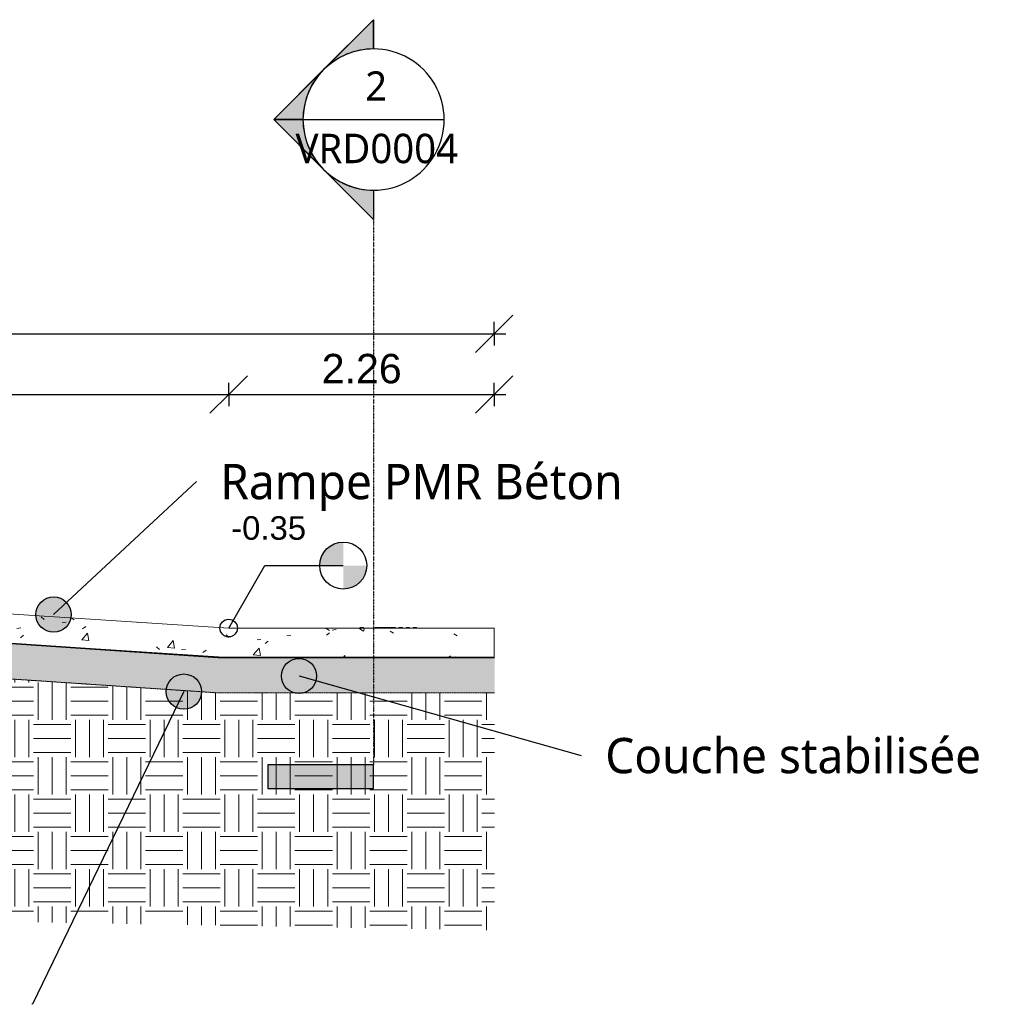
# Model space of a CAD drawing. Header units: centimetres. Extents: x -1261 to 4500, y -385 to 591.
# Tile 1 of 16: x -370 to 461, y -355 to 482. Entities that reach past the tile are written whole.
import ezdxf

# ---------------------------------------------------------------- set-up
doc = ezdxf.new("R2010")
doc.units = ezdxf.units.CM
for name, pattern in [('Projeté', [0.396875, 0.238125, -0.15875]), ('Tiret point', [0.625, 0.25, -0.1875, 0, -0.1875]), ('Tiret_2_', [0.25, 0.125, -0.125])]:
    doc.linetypes.add(name, pattern=pattern)
for name, color, linetype, lineweight in [('0-1', 7, 'Continuous', 5), ('ANNOTATIONS-2', 7, 'Continuous', 9), ('ANNOTATIONS-4', 7, 'Continuous', 35), ('ANNOTATIONS-5', 7, 'Projeté', 9), ('COTGEN-100', 7, 'Continuous', 30), ('MUR_C', 7, 'Continuous', 13), ('REPCOUP', 7, 'Continuous', 30), ('SERRU-traverse', 7, 'Continuous', 9), ('SOL', 7, 'Continuous', 13)]:
    doc.layers.add(name, color=color, linetype=linetype, lineweight=lineweight)
for name, color, linetype, lineweight, true_color in [('A-FLOR-PATT-1', 9, 'Continuous', 13, 0x808080), ('A-FLOR-PATT-2', 9, 'Continuous', 9, 0x808080), ('ANNOTATIONS', 4, 'Tiret_2_', 70, 0x00ffff), ('ANNOTATIONS-1', 9, 'Continuous', 9, 0x808080), ('COTGEN-1', 9, 'Continuous', 30, 0x808080), ('HACHURE_C-1', 9, 'Continuous', 13, 0x808080), ('HACHURE_C-2', 9, 'Continuous', 5, 0x808080), ('MENUISERIES-1', 9, 'Continuous', 13, 0x808080), ('MENUISERIES-2', 9, 'Continuous', 9, 0x808080), ('MENUISERIES_C-1', 9, 'Continuous', 9, 0x808080), ('MENUISERIES_C-2', 9, 'Continuous', 13, 0x808080), ('MUR_C-1', 9, 'Continuous', 13, 0x808080), ('PLAF-1', 9, 'Continuous', 13, 0x808080), ('PLAF_C-1', 9, 'Continuous', 13, 0x808080), ('REPCOUP-1', 7, 'Tiret point', 30, 0x0080ff), ('REPCOUP-2', 7, 'Continuous', 30, 0x000080), ('SERRU-1', 9, 'Continuous', 13, 0x808080), ('SERRU-2', 9, 'Continuous', 9, 0x808080), ('SOL-1', 9, 'Continuous', 13, 0x808080), ('SOL_C-1', 9, 'Continuous', 13, 0x808080), ('TITRARCHI-1', 1, 'Continuous', 30, 0xff0000), ('Z-1', 9, 'Continuous', 13, 0x808080), ('Z-2', 9, 'Continuous', 9, 0x808080)]:
    doc.layers.add(name, color=color, linetype=linetype, lineweight=lineweight, true_color=true_color)
doc.styles.add('Arial', font='arial.ttf', dxfattribs={"height": 20})
doc.styles.add('Arial_2', font='arial.ttf', dxfattribs={"height": 25})
doc.styles.add('Trebuchet MS', font='trebuc.ttf', dxfattribs={"height": 30})
doc.styles.add('Trebuchet MS_1', font='trebuc.ttf', dxfattribs={"height": 24.99999999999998})
doc.dimstyles.new('DRMN_COTE', dxfattribs={"dimscale": 30.48, "dimtxt": 25.50648499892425, "dimasz": 1.041666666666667, "dimexe": 0.3280839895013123, "dimexo": 0.0625, "dimgap": 0.06561679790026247, "dimtad": 1, "dimlfac": 0.01, "dimrnd": 0.01, "dimzin": 0, "dimdsep": 46, "dimtxsty": 'Arial_2', "dimblk1": 'OBLIQUE', "dimblk2": 'OBLIQUE', "dimsah": 1, "dimcen": 0.09, "dimdle": 0.3280839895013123, "dimazin": 0, "dimtfac": 1, "dimtdec": 4, "dimtix": 1, "dimtmove": 0, "dimatfit": 3, "dimfxl": 0.3280839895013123, "dimfxlon": 1, "dimtvp": 1, "dimtolj": 1, "dimtzin": 0, "dimarcsym": 2})

# ---------------------------------------------------------------- blocks, each defined once
blk = doc.blocks.new('Panneau système - Vitré-367573-2021_015_1011_ARC_1_100_Coupe 1_ rampe PMR')
at = {"layer": 'MENUISERIES-2'}
blk.add_hatch(color=256, dxfattribs=at).paths.add_polyline_path([(-1155.586105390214, 6.999999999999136), (-1155.586105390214, 213.0000000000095), (-1160.266390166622, 213.0000000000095), (-1160.266390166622, 6.999999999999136)])
at = {"layer": 'MENUISERIES_C-1'}
for p, q in [((-1155.586105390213, 213.0000000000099), (-1160.266390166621, 213.0000000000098)), ((-1160.266390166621, 213.0000000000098), (-1160.266390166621, 7.000000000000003)), ((-1155.586105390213, 7.000000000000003), (-1155.586105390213, 213.0000000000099)), ((-1160.266390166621, 7.000000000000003), (-1155.586105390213, 7.000000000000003))]:
    blk.add_line(p, q, dxfattribs=at)
blk = doc.blocks.new('Meneau rectangulaire - AWS60_60x70-367276-2021_015_1011_ARC_1_100_Coupe 1_ rampe PMR')
at = {"layer": 'MENUISERIES-2'}
blk.add_hatch(color=256, dxfattribs=at).paths.add_polyline_path([(-1154.416034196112, 2.7494673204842e-15), (-1154.416034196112, 6.999999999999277), (-1161.436461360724, 6.999999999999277), (-1161.436461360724, 2.7494673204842e-15)])
blk.add_line((-1161.497212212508, 7.000000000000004), (-1161.436461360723, 7.000000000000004), dxfattribs=at)
at = {"layer": 'MENUISERIES_C-2'}
for p, q in [((-1154.416034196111, 7.000000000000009), (-1161.436461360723, 7.00000000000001)), ((-1161.436461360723, 7.00000000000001), (-1161.436461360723, 2.7494673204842e-15)), ((-1161.436461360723, 2.7494673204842e-15), (-1154.416034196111, 2.7494673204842e-15)), ((-1154.416034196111, 2.7494673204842e-15), (-1154.416034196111, 7.000000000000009))]:
    blk.add_line(p, q, dxfattribs=at)
blk = doc.blocks.new('Meneau rectangulaire - AWS60_60x100-367290-2021_015_1011_ARC_1_100_Coupe 1_ rampe PMR')
at = {"layer": 'MENUISERIES-2'}
blk.add_hatch(color=256, dxfattribs=at).paths.add_polyline_path([(-1154.416034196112, 213.0000000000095), (-1154.416034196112, 223.0000000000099), (-1161.436461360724, 223.0000000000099), (-1161.436461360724, 213.0000000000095)])
for p, q in [((-1161.436461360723, 223.0000000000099), (-1161.497212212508, 223.0000000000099)), ((-1161.436461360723, 213.0000000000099), (-1161.497212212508, 213.0000000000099))]:
    blk.add_line(p, q, dxfattribs=at)
at = {"layer": 'MENUISERIES_C-2'}
for p, q in [((-1154.416034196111, 223.0000000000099), (-1161.436461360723, 223.0000000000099)), ((-1161.436461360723, 223.0000000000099), (-1161.436461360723, 213.0000000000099)), ((-1154.416034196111, 213.0000000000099), (-1154.416034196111, 223.0000000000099)), ((-1161.436461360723, 213.0000000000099), (-1154.416034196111, 213.0000000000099))]:
    blk.add_line(p, q, dxfattribs=at)
blk = doc.blocks.new('12_CORNIERE HABILLAGE - 12_CORNIERE HABILLAGE-370872-2021_015_1011_ARC_1_100_Coupe 1_ rampe PMR')
at = {"layer": 'Z-2'}
h = blk.add_hatch(color=256, dxfattribs=at)
h.paths.add_polyline_path([(-1130.977995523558, 223.1999999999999), (-1130.744477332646, 223.1999999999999), (-1130.744477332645, 227.7400000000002), (-1130.977995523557, 227.7400000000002)])
h.paths.add_polyline_path([(-1161.436461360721, 223), (-1130.744477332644, 223), (-1130.977995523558, 223.1999999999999), (-1161.436461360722, 223.1999999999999)])
for p, q in [((-1130.744477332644, 227.7399999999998), (-1130.977995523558, 227.7399999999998)), ((-1130.977995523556, 227.7399999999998), (-1130.977995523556, 223.1999999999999)), ((-1130.744477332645, 223.1999999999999), (-1130.744477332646, 227.7399999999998)), ((-1161.497212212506, 223.1999999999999), (-1161.436461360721, 223.1999999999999)), ((-1161.43646136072, 222.9999999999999), (-1161.497212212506, 222.9999999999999)), ((-1130.977995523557, 223.1999999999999), (-1161.436461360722, 223.1999999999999)), ((-1161.436461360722, 223.1999999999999), (-1161.436461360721, 222.9999999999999)), ((-1161.436461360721, 222.9999999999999), (-1130.744477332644, 222.9999999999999)), ((-1130.744477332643, 222.9999999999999), (-1130.744477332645, 223.1999999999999))]:
    blk.add_line(p, q, dxfattribs=at)
blk = doc.blocks.new('Garde-corps - Garde-corps-494344-2021_015_1011_ARC_1_100_Coupe 1_ rampe PMR')
at = {"layer": 'SERRU-traverse'}
for p, q in [((-808.789000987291, 0.5000000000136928), (-814.5670493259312, 0.5000000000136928)), ((-814.5670493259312, 0.5000000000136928), (-814.5670493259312, 1.375241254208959e-11)), ((-814.5670493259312, 1.375241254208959e-11), (-808.789000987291, 1.375241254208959e-11)), ((-808.789000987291, 1.375241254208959e-11), (-808.789000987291, 0.5000000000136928)), ((-808.789000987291, 0.5000000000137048), (-808.6243942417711, 0.5000000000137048)), ((-808.6243942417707, 1.374067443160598e-11), (-808.789000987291, 1.374067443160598e-11)), ((-797.2329043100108, 0.5000000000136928), (-803.0109526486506, 0.5000000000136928)), ((-803.0109526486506, 0.5000000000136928), (-803.0109526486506, 1.375241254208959e-11)), ((-803.0109526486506, 1.375241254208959e-11), (-797.2329043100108, 1.375241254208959e-11)), ((-797.2329043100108, 0.5000000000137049), (-797.0682975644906, 0.5000000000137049)), ((-797.2329043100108, 1.375241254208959e-11), (-797.2329043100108, 0.5000000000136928)), ((-797.0682975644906, 1.374078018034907e-11), (-797.2329043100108, 1.374078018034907e-11)), ((-726.3584326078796, 0.5000000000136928), (-746.5739055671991, 0.5000000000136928)), ((-746.5739055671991, 0.5000000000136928), (-746.5739055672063, 1.375241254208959e-11)), ((-746.5739055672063, 1.375241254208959e-11), (-726.3749791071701, 1.375241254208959e-11)), ((-726.3749791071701, 1.375241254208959e-11), (-462.2395038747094, -17.4999999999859)), ((-462.2064470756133, -17.00109387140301), (-726.3584326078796, 0.5000000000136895)), ((-462.2395038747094, -17.4999999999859), (-389.4298608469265, -22.23272902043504)), ((-389.4298608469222, -21.73167376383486), (-462.2064470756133, -17.00109387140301)), ((-389.4298608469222, -21.73167376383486), (-377.5254793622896, -22.50552987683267)), ((-389.4298608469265, -22.23272902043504), (-389.4298608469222, -21.73167376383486)), ((-77.71405842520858, -34.49999999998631), (-80.71416427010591, -34.49999999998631)), ((-80.71416427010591, -34.49999999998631), (-80.71416427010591, -34.99999999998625)), ((-80.71416427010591, -34.99999999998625), (-77.71405842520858, -34.99999999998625)), ((-77.71405842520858, -34.99999999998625), (-77.71405842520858, -34.49999999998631))]:
    blk.add_line(p, q, dxfattribs=at)
blk = doc.blocks.new('Garde-corps - Garde-corps-497897-2021_015_1011_ARC_1_100_Coupe 1_ rampe PMR')
at = {"layer": 'SERRU-2'}
blk.add_line((-51.36208992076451, -34.49999999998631), (-51.36208992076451, -34.99999999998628), dxfattribs=at)
at = {"layer": 'SERRU-traverse'}
for p, q in [((-51.36208992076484, -34.49999999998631), (-67.84773026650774, -34.49999999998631)), ((-67.84773026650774, -34.49999999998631), (-67.84773026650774, -34.99999999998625)), ((-67.84773026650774, -34.99999999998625), (-51.36208992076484, -34.99999999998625)), ((-50.68489613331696, -34.49999999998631), (-51.36208992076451, -34.49999999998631)), ((-51.36208992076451, -34.99999999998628), (-50.68489613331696, -34.99999999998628)), ((-50.68489613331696, -34.99999999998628), (-50.68489613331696, -34.49999999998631)), ((-44.6798361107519, -34.49999999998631), (-47.68236612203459, -34.49999999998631)), ((-47.68236612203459, -34.49999999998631), (-47.68236612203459, -34.99999999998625)), ((-47.68236612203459, -34.99999999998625), (-44.6798361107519, -34.99999999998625)), ((-44.6798361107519, -34.99999999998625), (-44.6798361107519, -34.49999999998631)), ((-38.67477608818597, -34.49999999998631), (-41.67730609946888, -34.49999999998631)), ((-41.67730609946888, -34.49999999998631), (-41.67730609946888, -34.99999999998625)), ((-41.67730609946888, -34.99999999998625), (-38.67477608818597, -34.99999999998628)), ((-38.67477608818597, -34.99999999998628), (-38.67477608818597, -34.49999999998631)), ((-32.66971606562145, -34.49999999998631), (-35.67224607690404, -34.49999999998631)), ((-35.67224607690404, -34.49999999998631), (-35.67224607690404, -34.99999999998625)), ((-35.67224607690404, -34.99999999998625), (-32.66971606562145, -34.99999999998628)), ((-32.66971606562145, -34.99999999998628), (-32.66971606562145, -34.49999999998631))]:
    blk.add_line(p, q, dxfattribs=at)
blk = doc.blocks.new('B02_ARC_rvt-1-2021_015_1011_ARC_1_100_Coupe 1_ rampe PMR')
at = {"layer": 'A-FLOR-PATT-1'}
blk.add_hatch(color=256, dxfattribs=at).paths.add_polyline_path([(-1161.436461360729, 0), (-1161.436461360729, 0.7999999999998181), (-1259.263816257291, 0.7999999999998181), (-1259.263816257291, 0)])
at = {"layer": 'A-FLOR-PATT-2'}
h = blk.add_hatch(dxfattribs=at)
h.set_pattern_fill('FP_2', color=256, style=0, pattern_type=2)
h.set_pattern_definition([(45, (-580.5840000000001, -172.5), (-6.010407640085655, 6.010407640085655), []), (135, (-580.5840000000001, -172.5), (-6.010407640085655, -6.010407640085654), [])])
h.paths.add_polyline_path([(-1133.864499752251, 337.2052656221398), (-1133.864499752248, 347.2052656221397), (-1259.263816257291, 347.2052656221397), (-1259.263816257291, 337.2052656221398)])
h = blk.add_hatch(dxfattribs=at)
h.set_pattern_fill('FP_1', color=256, style=0, pattern_type=2)
h.set_pattern_definition([(45, (-574.234, -172.5), (-8.980256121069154, 8.980256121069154), [6.35, -6.35])])
h.paths.add_polyline_path([(-1154.416034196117, -1.999999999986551), (-1154.416034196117, 1.299440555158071e-11), (-1259.263816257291, 1.299440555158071e-11), (-1259.263816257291, -1.999999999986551)])
h = blk.add_hatch(dxfattribs=at)
h.set_pattern_fill('FP_3', color=256, style=0, pattern_type=2)
h.set_pattern_definition([(49.99999999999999, (-580.5840000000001, -172.5), (72.87376369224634, -6.37606919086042), [7.62, -83.82]), (355, (-580.5840000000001, -172.5), (-14.09698843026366, 76.42244396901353), [6.096, -67.056]), (100.451, (-574.511, -173.031), (58.77696438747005, 70.04687181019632), [6.476, -71.236]), (46.184, (-580.5840000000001, -152.18), (108.4314191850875, -16.81745398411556), [11.43, -125.73]), (96.636, (-571.548, -153.581), (94.96100284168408, 98.97088531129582), [9.714, -106.854]), (351.184, (-580.5840000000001, -152.18), (94.96226825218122, 98.970183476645), [9.144, -100.584]), (21, (-570.424, -157.26), (60.64565017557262, -40.90653746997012), [7.62, -83.82]), (326, (-570.424, -157.26), (24.72083214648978, 73.67493117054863), [6.096, -67.056]), (71.45100000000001, (-565.37, -160.669), (85.36688870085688, 32.76873672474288), [6.476, -71.236]), (37.50000000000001, (-580.5840000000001, -172.5), (1.2355247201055, 33.82243249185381), [3.353, -62.89, 3.353, -64.719, -67.31]), (37.50000000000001, (-580.5840000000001, -172.5), (1.2355247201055, 33.82243249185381), [-134.315, 3.353, -63.957]), (7.499999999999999, (-580.5840000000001, -172.5), (26.72814571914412, 40.0725493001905), [3.353, -35.458, 3.353, -61.36600000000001, -25.654]), (7.499999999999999, (-580.5840000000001, -172.5), (26.72814571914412, 40.0725493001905), [-103.53, 3.353, -22.301]), (327.5, (-603.24, -172.5), (54.23631751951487, -2.292117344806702), [3.353, -22.047, 3.353, -75.895, -105.156]), (327.5, (-603.24, -172.5), (54.23631751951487, -2.292117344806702), [-104.648, 3.353, -101.803]), (317.5, (-613.4, -172.5), (59.25157926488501, 10.17013936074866), [3.353, -29.667, 3.353, -49.276, -74.676]), (317.5, (-613.4, -172.5), (59.25157926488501, 10.17013936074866), [-85.649, 3.353, -71.32300000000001])])
h.paths.add_polyline_path([(33.20143319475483, -59.99999999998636), (33.20143319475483, -34.99999999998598), (-192.3957972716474, -34.99999999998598), (-540.8579089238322, -12.28423913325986), (-726.3204203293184, 1.299440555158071e-11), (-1051.724734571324, 1.299440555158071e-11), (-1051.724734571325, -24.99999999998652), (-726.3204203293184, -24.99999999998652), (-475.4203618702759, -41.61854082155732), (-192.3957972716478, -59.99999999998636)])
at = {"layer": 'HACHURE_C-1'}
blk.add_hatch(color=256, dxfattribs=at).paths.add_polyline_path([(-1135.69489509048, 223.0000000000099), (-1135.69489509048, 314.205265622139), (-1151.490856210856, 314.205265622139), (-1151.490856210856, 223.0000000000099)])
at = {"layer": 'HACHURE_C-2'}
blk.add_hatch(color=256, dxfattribs=at).paths.add_polyline_path([(-1151.490856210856, 223.0000000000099), (-1151.490856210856, 314.205265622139), (-1154.416034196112, 314.205265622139), (-1154.416034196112, 223.0000000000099)])
at = {"layer": 'PLAF-1'}
for points in [[(-1150.149816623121, 253.0000000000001), (-1150.149816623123, 279.0000000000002), (-1259.263816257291, 279.0000000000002), (-1259.263816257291, 253.0000000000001)], [(-1150.149816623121, 251.0000000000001), (-1150.149816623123, 253.0000000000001), (-1259.263816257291, 253.0000000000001), (-1259.263816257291, 251.0000000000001)]]:
    blk.add_hatch(color=256, dxfattribs=at).paths.add_polyline_path(points)
at = {"layer": 'ANNOTATIONS'}
blk.add_line((-1131.540919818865, 1.000000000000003), (-1131.480846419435, 1.000000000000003), dxfattribs=at)
at = {"layer": 'MUR_C'}
blk.add_line((-1151.490856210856, 223.0000000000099), (-1151.490856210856, 314.2052656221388), dxfattribs=at)
at = {"layer": 'MUR_C-1'}
for p, q in [((-1135.69489509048, 314.2052656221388), (-1154.416034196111, 314.2052656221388)), ((-1154.416034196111, 314.2052656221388), (-1154.416034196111, 223.0000000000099)), ((-1135.694895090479, 223.0000000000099), (-1135.69489509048, 314.2052656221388)), ((-1154.416034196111, 223.0000000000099), (-1135.694895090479, 223.0000000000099))]:
    blk.add_line(p, q, dxfattribs=at)
at = {"layer": 'PLAF_C-1'}
for p, q in [((-1154.416068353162, 278.9999999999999), (-1259.26381625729, 278.9999999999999)), ((-1150.149816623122, 278.9999999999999), (-1154.416056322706, 278.9999999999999)), ((-1150.14981662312, 253), (-1150.14981662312, 278.9999999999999)), ((-1150.149816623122, 252.9999999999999), (-1259.26381625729, 252.9999999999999)), ((-1259.26381625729, 253), (-1150.149816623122, 253)), ((-1259.26381625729, 250.9999999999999), (-1150.149816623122, 250.9999999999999)), ((-1150.14981662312, 250.9999999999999), (-1150.14981662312, 252.9999999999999))]:
    blk.add_line(p, q, dxfattribs=at)
at = {"layer": 'SOL'}
for p, q in [((-475.4203618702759, -41.61854082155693), (-475.0822110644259, -41.64121055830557)), ((-192.3957972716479, -59.99999999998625), (-192.4066988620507, -59.99999999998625))]:
    blk.add_line(p, q, dxfattribs=at)
at = {"layer": 'SOL-1'}
for p, q in [((-1051.724734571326, 1.374077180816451e-11), (-1051.784509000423, 1.374077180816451e-11)), ((-1051.784509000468, -24.99999999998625), (-1051.724734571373, -24.99999999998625))]:
    blk.add_line(p, q, dxfattribs=at)
at = {"layer": 'SOL_C-1'}
for p, q in [((-1133.864499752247, 347.2052656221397), (-1259.26381625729, 347.2052656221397)), ((-1133.86449975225, 337.2052656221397), (-1133.86449975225, 347.2052656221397)), ((-1259.26381625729, 337.2052656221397), (-1133.864499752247, 337.2052656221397)), ((-1161.436461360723, 0.9999999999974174), (-1259.26381625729, 0.9999999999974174)), ((-1161.436461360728, 0.8000000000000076), (-1259.26381625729, 0.8000000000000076)), ((-1259.26381625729, 0.7999999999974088), (-1161.436461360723, 0.7999999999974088)), ((-1154.416034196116, 1.375241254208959e-11), (-1259.26381625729, 1.375241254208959e-11)), ((-1259.26381625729, 0), (-1161.436461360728, 0)), ((-1161.436461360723, 0.7999999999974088), (-1161.436461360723, 0.9999999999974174)), ((-1161.436461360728, 0), (-1161.436461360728, 0.8000000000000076)), ((-1154.416034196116, -1.999999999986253), (-1154.416034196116, 1.375241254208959e-11)), ((-726.3204203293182, 1.375241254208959e-11), (-1051.724734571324, 1.375241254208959e-11)), ((-1051.724734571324, 1.375241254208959e-11), (-1051.724734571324, -24.99999999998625)), ((-475.4203618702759, -16.61854082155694), (-726.3204203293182, 1.375241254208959e-11)), ((-1259.26381625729, -1.999999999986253), (-1154.416034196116, -1.999999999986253)), ((-192.3957972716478, -34.99999999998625), (-475.4203618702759, -16.61854082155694)), ((-1051.724734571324, -24.99999999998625), (-726.3204203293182, -24.99999999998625)), ((-726.3204203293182, -24.99999999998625), (-475.4203618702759, -41.61854082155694)), ((-475.4203618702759, -41.61854082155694), (-192.3957972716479, -59.99999999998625)), ((33.20143319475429, -34.99999999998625), (-192.3957972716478, -34.99999999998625)), ((33.20143319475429, -59.99999999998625), (33.20143319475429, -34.99999999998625)), ((-192.3957972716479, -59.99999999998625), (33.20143319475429, -59.99999999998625))]:
    blk.add_line(p, q, dxfattribs=at)
at = {"layer": 'MENUISERIES-1'}
for name in ['Meneau rectangulaire - AWS60_60x100-367290-2021_015_1011_ARC_1_100_Coupe 1_ rampe PMR', 'Panneau système - Vitré-367573-2021_015_1011_ARC_1_100_Coupe 1_ rampe PMR', 'Meneau rectangulaire - AWS60_60x70-367276-2021_015_1011_ARC_1_100_Coupe 1_ rampe PMR']:
    blk.add_blockref(name, (0, 0), dxfattribs=at)
at = {"layer": 'SERRU-1'}
for name in ['Garde-corps - Garde-corps-494344-2021_015_1011_ARC_1_100_Coupe 1_ rampe PMR', 'Garde-corps - Garde-corps-497897-2021_015_1011_ARC_1_100_Coupe 1_ rampe PMR']:
    blk.add_blockref(name, (0, 0), dxfattribs=at)
at = {"layer": 'Z-1'}
blk.add_blockref('12_CORNIERE HABILLAGE - 12_CORNIERE HABILLAGE-370872-2021_015_1011_ARC_1_100_Coupe 1_ rampe PMR', (0, 0), dxfattribs=at)
blk = doc.blocks.new('Cotes d_élévation - CERCLE_T3_CRIS 128-330628-2021_015_1011_ARC_1_100_Coupe 1_ rampe PMR')
at = {"layer": 'COTGEN-1'}
h = blk.add_hatch(color=256, dxfattribs=at)
edge = h.paths.add_edge_path()
edge.add_line((-925.7283749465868, 39.03740321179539), (-925.7283749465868, 59.03740321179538))
edge.add_arc((-925.7283749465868, 39.03740321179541), 19.99999999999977, 89.99999999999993, 180.0000000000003)
edge.add_line((-945.7283749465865, 39.03740321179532), (-925.7283749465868, 39.03740321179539))
h = blk.add_hatch(color=256, dxfattribs=at)
edge = h.paths.add_edge_path()
edge.add_line((-905.7283749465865, 39.03740321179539), (-925.7283749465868, 39.03740321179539))
edge.add_line((-925.7283749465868, 39.03740321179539), (-925.7283749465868, 19.03740321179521))
edge.add_arc((-925.7283749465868, 39.0374032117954), 19.99999999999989, 269.9999999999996, 360)
blk.add_circle((-925.7283749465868, 39.03740321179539), 19.99999999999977, dxfattribs=at)
blk = doc.blocks.new('DIMBLOCK2-2021_015_1011_ARC_1_100_Coupe 1_ rampe PMR')
at = {"layer": 'COTGEN-100', "color": 8, "true_color": 0x808080}
for p, q in [((-726.351204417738, 163.5080293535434), (-710.4762044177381, 179.3830293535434)), ((-192.3957972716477, 163.5080293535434), (-176.5207972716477, 179.3830293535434)), ((-726.351204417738, 163.5080293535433), (-726.351204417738, 173.5080293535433)), ((-192.3957972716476, 163.5080293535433), (-192.3957972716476, 173.5080293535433)), ((-726.351204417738, 163.5080293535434), (-742.2262044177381, 147.6330293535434)), ((-736.3512044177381, 163.5080293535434), (-182.3957972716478, 163.5080293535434)), ((-726.351204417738, 163.5080293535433), (-726.351204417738, 153.5080293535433)), ((-192.3957972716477, 163.5080293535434), (-208.2707972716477, 147.6330293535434)), ((-192.3957972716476, 163.5080293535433), (-192.3957972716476, 153.5080293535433))]:
    blk.add_line(p, q, dxfattribs=at)
at = {"layer": 'COTGEN-100', "color": 0, "insert": (-493.1205425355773, 197.9637711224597), "char_height": 25, "width": 80.99290005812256, "attachment_point": 1, "line_spacing_factor": 0.9417779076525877, "style": 'Arial_2'}
blk.add_mtext('5.34', dxfattribs=at)
blk = doc.blocks.new('_Oblique')
at = {"color": 0, "linetype": 'ByBlock', "lineweight": -2}
blk.add_line((-0.5, -0.5), (0.5, 0.5), dxfattribs=at)
blk = doc.blocks.new('DIMBLOCK3-2021_015_1011_ARC_1_100_Coupe 1_ rampe PMR')
at = {"layer": 'COTGEN-100', "color": 8, "true_color": 0x808080}
for p, q in [((-192.3957972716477, 163.5080293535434), (-176.5207972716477, 179.3830293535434)), ((33.20143319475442, 163.5080293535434), (49.07643319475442, 179.3830293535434)), ((-192.3957972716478, 163.5080293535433), (-192.3957972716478, 173.5080293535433)), ((33.20143319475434, 163.5080293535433), (33.20143319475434, 173.5080293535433)), ((-192.3957972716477, 163.5080293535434), (-208.2707972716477, 147.6330293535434)), ((-202.3957972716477, 163.5080293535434), (43.20143319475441, 163.5080293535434)), ((-192.3957972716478, 163.5080293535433), (-192.3957972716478, 153.5080293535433)), ((33.20143319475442, 163.5080293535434), (17.3264331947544, 147.6330293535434)), ((33.20143319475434, 163.5080293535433), (33.20143319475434, 153.5080293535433))]:
    blk.add_line(p, q, dxfattribs=at)
at = {"layer": 'COTGEN-100', "color": 0, "insert": (-113.3442237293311, 197.9637711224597), "char_height": 25, "width": 80.99290005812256, "attachment_point": 1, "line_spacing_factor": 0.9417779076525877, "style": 'Arial_2'}
blk.add_mtext('2.26', dxfattribs=at)
blk = doc.blocks.new('DIMBLOCK4-2021_015_1011_ARC_1_100_Coupe 1_ rampe PMR')
at = {"layer": 'COTGEN-100', "color": 8, "true_color": 0x808080}
for p, q in [((-1051.724734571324, 215.0971054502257), (-1035.849734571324, 230.9721054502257)), ((33.20143319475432, 215.0971054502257), (49.07643319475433, 230.9721054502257)), ((-1051.724734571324, 215.0971054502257), (-1051.724734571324, 225.0971054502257)), ((33.20143319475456, 215.0971054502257), (33.20143319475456, 225.0971054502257)), ((-1051.724734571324, 215.0971054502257), (-1067.599734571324, 199.2221054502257)), ((-1061.724734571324, 215.0971054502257), (43.2014331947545, 215.0971054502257)), ((-1051.724734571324, 215.0971054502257), (-1051.724734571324, 205.0971054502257)), ((33.20143319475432, 215.0971054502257), (17.32643319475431, 199.2221054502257)), ((33.20143319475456, 215.0971054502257), (33.20143319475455, 205.0971054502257))]:
    blk.add_line(p, q, dxfattribs=at)
at = {"layer": 'COTGEN-100', "color": 0, "insert": (-552.6226751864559, 249.5528472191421), "char_height": 25, "width": 104.066458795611, "attachment_point": 1, "line_spacing_factor": 0.9417779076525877, "style": 'Arial_2'}
blk.add_mtext('10.85', dxfattribs=at)
blk = doc.blocks.new('Coupe - Marque de la ligne de coupe - Verticale pleine-3537-2021_015_1011_ARC_1_100_Coupe 1_ rampe PMR')
at = {"layer": 'REPCOUP'}
blk.add_hatch(color=256, dxfattribs=at).paths.add_polyline_path([(-159.2633056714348, -151.3234196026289), (-69.26330567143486, -151.3234196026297), (-69.26330567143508, -171.3234196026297), (-159.263305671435, -171.3234196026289)])
for p, q in [((-159.2633056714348, -151.3234196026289), (-159.263305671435, -171.3234196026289)), ((-69.26330567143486, -151.3234196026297), (-159.2633056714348, -151.3234196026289)), ((-69.26330567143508, -171.3234196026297), (-69.26330567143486, -151.3234196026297)), ((-159.263305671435, -171.3234196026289), (-69.26330567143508, -171.3234196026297))]:
    blk.add_line(p, q, dxfattribs=at)
blk = doc.blocks.new('Coupe - Extrémité de la ligne de coupe - Pleine-2974-2021_015_1011_ARC_1_100_Coupe 1_ rampe PMR')
at = {"layer": 'REPCOUP'}
h = blk.add_hatch(color=256, dxfattribs=at)
edge = h.paths.add_edge_path()
edge.add_line((-69.26330567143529, 481.9219882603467), (-111.6897125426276, 439.4955813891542))
edge.add_arc((-69.26330567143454, 397.0691745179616), 59.99999999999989, 90.00000000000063, 135.0000000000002, ccw=False)
edge.add_line((-69.26330567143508, 457.0691745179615), (-69.26330567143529, 481.9219882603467))
h = blk.add_hatch(color=256, dxfattribs=at)
edge = h.paths.add_edge_path()
edge.add_line((-154.1161194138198, 397.0691745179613), (-129.2633056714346, 397.0691745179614))
edge.add_arc((-69.26330567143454, 397.0691745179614), 59.99999999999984, 135.0000000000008, 180.0000000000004, ccw=False)
edge.add_line((-111.6897125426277, 439.495581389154), (-154.1161194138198, 397.0691745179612))
h = blk.add_hatch(color=256, dxfattribs=at)
edge = h.paths.add_edge_path()
edge.add_line((-154.1161194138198, 397.0691745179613), (-111.6897125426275, 354.6427676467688))
edge.add_arc((-69.26330567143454, 397.0691745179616), 60.00000000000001, 180.0000000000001, 224.9999999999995, ccw=False)
edge.add_line((-129.2633056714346, 397.0691745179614), (-154.1161194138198, 397.0691745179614))
h = blk.add_hatch(color=256, dxfattribs=at)
edge = h.paths.add_edge_path()
edge.add_line((-69.26330567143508, 312.2163607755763), (-69.26330567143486, 337.0691745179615))
edge.add_arc((-69.26330567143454, 397.0691745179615), 59.99999999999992, 225, 269.99999999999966, ccw=False)
edge.add_line((-111.6897125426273, 354.6427676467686), (-69.26330567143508, 312.2163607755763))
for p, q in [((-154.1161194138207, 397.069174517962), (-69.26330567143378, 481.9219882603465)), ((-111.6897125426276, 439.4955813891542), (-69.26330567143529, 481.9219882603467)), ((-69.2633056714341, 457.0691745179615), (-69.26330567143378, 481.9219882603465)), ((-69.26330567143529, 481.9219882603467), (-69.26330567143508, 457.0691745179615)), ((-154.1161194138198, 397.0691745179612), (-111.6897125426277, 439.495581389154)), ((-154.1161194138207, 397.069174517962), (-69.26330567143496, 312.2163607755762)), ((-129.2633056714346, 397.0691745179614), (-154.1161194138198, 397.0691745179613)), ((-154.1161194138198, 397.0691745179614), (-129.2633056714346, 397.0691745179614)), ((-111.6897125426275, 354.6427676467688), (-154.1161194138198, 397.0691745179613)), ((-69.26330567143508, 312.2163607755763), (-111.6897125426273, 354.6427676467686)), ((-69.26330567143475, 337.0691745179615), (-69.26330567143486, 312.2163607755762)), ((-69.26330567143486, 337.0691745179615), (-69.26330567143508, 312.2163607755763))]:
    blk.add_line(p, q, dxfattribs=at)
for centre, radius, start, end in [((-69.26330567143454, 397.0691745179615), 59.99999999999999, 89.9999999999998, 269.9999999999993), ((-69.26330567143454, 397.0691745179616), 59.99999999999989, 90.0000000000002, 134.9999999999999), ((-69.26330567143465, 397.0691745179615), 60.00000000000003, 269.9999999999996, 89.99999999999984), ((-69.26330567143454, 397.0691745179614), 59.99999999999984, 135.0000000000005, 180), ((-69.26330567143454, 397.0691745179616), 60.00000000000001, 179.9999999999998, 224.9999999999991), ((-69.26330567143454, 397.0691745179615), 59.99999999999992, 224.9999999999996, 269.9999999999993)]:
    blk.add_arc(centre, radius, start, end, dxfattribs=at)

msp = doc.modelspace()

# ---------------------------------------------------------------- hatches: boundary and pattern name
at = {"layer": 'ANNOTATIONS-1'}
h = msp.add_hatch(dxfattribs=at)
h.set_pattern_fill('FP_4', color=256, style=0, pattern_type=2)
h.set_pattern_definition([(228.013, (-544.5840000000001, -122.5), (-399.9985080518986, -450.0009764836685), [6.727, -665.954]), (184.97, (-549.0840000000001, -127.5), (599.9999618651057, 50.00247087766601), [11.543, -1142.796]), (132.51, (-560.5840000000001, -128.5), (499.9959971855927, -550.0035127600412), [8.139, -805.802]), (267.2739999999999, (-580.0840000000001, -141), (49.9942961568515, 999.9998888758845), [10.512, -1040.678]), (292.834, (-580.5840000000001, -151.5), (-250.004153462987, 599.9988365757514), [10.308, -1020.469]), (357.274, (-576.5840000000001, -161), (-999.9998888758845, 49.99429615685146), [10.512, -1040.678]), (37.694, (-566.0840000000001, -161.5), (-650.001868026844, -499.9975678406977), [13.901, -1376.242]), (72.255, (-555.0840000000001, -153), (350.0061396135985, 1099.997977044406), [13.124, -1299.316]), (121.43, (-551.0840000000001, -140.5), (-400.0046319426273, 649.9969189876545), [10.548, -1044.204]), (175.236, (-556.5840000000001, -131.5), (549.9992705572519, -50.0031298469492), [12.042, -590.038]), (222.397, (-568.5840000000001, -130.5), (-600.0041446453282, -549.9948164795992), [15.572, -1541.669]), (138.814, (-530.5840000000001, -141.5), (-349.9996989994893, 300.0000108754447), [5.315, -526.192]), (171.4690000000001, (-534.5840000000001, -138), (649.9999632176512, -100.0023702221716), [10.112, -1001.076]), (225, (-544.5840000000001, -136.5), (3.552713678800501e-15, -49.99952049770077), [7.071000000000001, -63.64]), (203.199, (-548.0840000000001, -130.5), (249.9989863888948, 100.0020085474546), [3.808, -376.981]), (291.801, (-551.5840000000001, -132), (-49.99869763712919, 150.0004091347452), [5.385, -263.873]), (30.964, (-549.5840000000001, -137), (149.9990975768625, 100.0004333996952), [8.746, -282.801]), (161.565, (-542.0840000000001, -132.5), (100.0003455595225, -49.99981008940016), [6.325, -151.789]), (16.389, (-580.5840000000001, -132), (500.0016079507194, 149.9956925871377), [8.86, -877.1419999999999]), (70.346, (-572.0840000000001, -129.5), (-200.0012349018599, -549.9991967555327), [7.433, -735.87]), (293.199, (-542.0840000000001, -122.5), (-100.0020085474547, 249.9989863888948), [7.616, -373.1729999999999]), (343.61, (-539.0840000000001, -129.5), (-499.9989899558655, 150.0044192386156), [8.86, -877.1419999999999]), (339.444, (-580.5840000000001, -163), (-250.0004374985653, 99.99987589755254), [8.544, -418.656]), (294.775, (-572.5840000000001, -166), (-249.9987019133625, 550.0003629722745), [7.159, -708.732]), (66.801, (-541.5840000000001, -172.5), (100.0020085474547, 249.9989863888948), [7.616, -373.1729999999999]), (17.354, (-538.5840000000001, -165.5), (-650.0001755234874, -199.9994864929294), [8.381999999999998, -829.771]), (69.444, (-566.0840000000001, -172.5), (-99.99987589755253, -250.0004374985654), [4.272, -422.9280000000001]), (101.31, (-544.5840000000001, -172.5), (-50.00043659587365, 199.9999601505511), [2.548999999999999, -252.401]), (165.964, (-545.0840000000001, -170), (150.0000078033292, -49.99953691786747), [10.308, -195.848]), (186.009, (-555.0840000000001, -167.5), (500.000026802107, 50.00007055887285), [9.552999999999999, -945.696]), (303.69, (-549.5840000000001, -141.5), (-49.99944843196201, 100.0003009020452), [7.211, -173.066]), (353.157, (-545.5840000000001, -147.5), (849.9997979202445, -100.0031366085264), [12.59, -1246.378]), (60.94500000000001, (-533.0840000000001, -149), (-200.002221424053, -349.9991474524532), [5.148, -509.634]), (90, (-530.5840000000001, -144.5), (-50, 50), [3, -47]), (120.256, (-556.0840000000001, -166), (199.9974880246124, -350.0016414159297), [6.946000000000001, -687.676]), (48.01300000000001, (-559.5840000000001, -160), (399.9985080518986, 450.0009764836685), [13.454, -659.2280000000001]), (0, (-550.5840000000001, -150), (50, 50), [13, -37]), (325.305, (-537.5840000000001, -150), (-500.0014343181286, 349.9986661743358), [7.906000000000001, -782.664]), (254.055, (-531.0840000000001, -154.5), (-49.99868748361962, -200.0004858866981), [7.279999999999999, -356.725]), (207.646, (-533.0840000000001, -161.5), (-949.9994381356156, -500.000088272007), [11.853, -1173.474]), (175.426, (-543.5840000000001, -167), (-649.9997691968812, 50.00050968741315), [12.54, -1241.454])])
h.paths.add_polyline_path([(-192.3957972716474, -89.99999999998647), (33.56851146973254, -89.99999999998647), (33.56851146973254, -59.99999999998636), (-201.2352091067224, -60.00000045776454), (-723.3091235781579, -24.99999999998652), (-1096.1094345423, -25.00862343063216), (-1096.1094345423, -54.99999999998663), (-724.313600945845, -54.99999999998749), (-202.2396864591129, -89.99999999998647), (-192.4066989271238, -89.99999999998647)])
at = {"layer": 'ANNOTATIONS-2'}
h = msp.add_hatch(dxfattribs=at)
h.set_pattern_fill('FP_5', color=256, style=0, pattern_type=2)
h.set_pattern_definition([(0, (-580.5840000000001, -172.5), (31.75, 31.75), [31.75, -31.75]), (0, (-580.5840000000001, -160.594), (31.75, 31.75), [31.75, -31.75]), (0, (-580.5840000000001, -148.688), (31.75, 31.75), [31.75, -31.75]), (90, (-576.615, -144.719), (-31.75, 31.75), [31.75, -31.75]), (90, (-564.7090000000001, -144.719), (-31.75, 31.75), [31.75, -31.75]), (90, (-552.802, -144.719), (-31.75, 31.75), [31.75, -31.75])])
h.paths.add_polyline_path([(33.56851146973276, -291.720467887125), (33.56851146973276, -89.99999999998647), (-202.2396864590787, -89.99999999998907), (-724.3136009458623, -54.99999999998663), (-1096.216337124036, -54.99999999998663), (-1096.216337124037, -272.0000000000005), (-540.8579089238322, -281.6938174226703)])
at = {"layer": 'TITRARCHI-1'}
h = msp.add_hatch(color=256, dxfattribs=at)
edge = h.paths.add_edge_path()
edge.add_arc((-341.1811807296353, -23.52753168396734), 14.99999999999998, 0, 360)
h = msp.add_hatch(color=256, dxfattribs=at)
edge = h.paths.add_edge_path()
edge.add_arc((-132.6414760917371, -75.7236048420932), 15.00000000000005, 0, 360)
h = msp.add_hatch(color=256, dxfattribs=at)
edge = h.paths.add_edge_path()
edge.add_arc((-230.4753388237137, -89.01660240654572), 14.99999999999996, 0, 360)

# ---------------------------------------------------------------- linework, layer by layer
at = {"layer": 'ANNOTATIONS-4'}
for p, q in [((-201.2352090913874, -59.99999999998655), (-723.3091235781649, -24.9999999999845)), ((33.56851146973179, -59.99999999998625), (-201.2352090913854, -59.99999999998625))]:
    msp.add_line(p, q, dxfattribs=at)
at = {"layer": 'ANNOTATIONS-5'}
for p, q in [((-202.2396864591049, -89.99999999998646), (-724.3136009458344, -54.99999999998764)), ((33.56851146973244, -89.99999999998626), (-202.2396864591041, -89.99999999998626))]:
    msp.add_line(p, q, dxfattribs=at)
at = {"layer": 'COTGEN-1'}
for p, q in [((-192.3957972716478, -34.99999999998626), (-161.7257552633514, 18.12207102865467)), ((-161.7257552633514, 18.12207102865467), (-95.05872593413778, 18.12207102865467))]:
    msp.add_line(p, q, dxfattribs=at)
msp.add_circle((-192.3957972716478, -34.99999999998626), 7.50000000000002, dxfattribs=at)
at = {"layer": 'REPCOUP'}
msp.add_line((-129.2633056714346, 397.0691745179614), (-9.263305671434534, 397.0691745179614), dxfattribs=at)
at = {"layer": 'REPCOUP-1'}
msp.add_line((-69.26330567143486, 337.0691745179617), (-69.26330567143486, -151.3234196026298), dxfattribs=at)
at = {"layer": 'TITRARCHI-1'}
for p, q in [((-341.1811807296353, -23.52753168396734), (-219.8524645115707, 89.48874709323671)), ((-132.6414760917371, -75.7236048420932), (107.2396167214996, -143.3457392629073)), ((-230.4753388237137, -89.01660240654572), (-359.0137967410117, -354.6873100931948)), ((-359.0137967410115, -354.6873100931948), (-359.711713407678, -354.6873100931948))]:
    msp.add_line(p, q, dxfattribs=at)
for centre, radius in [((-341.1811807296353, -23.52753168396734), 14.99999999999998), ((-132.6414760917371, -75.7236048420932), 15.00000000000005), ((-230.4753388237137, -89.01660240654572), 14.99999999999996)]:
    msp.add_circle(centre, radius, dxfattribs=at)

# ---------------------------------------------------------------- block references
at = {"layer": '0-1'}
msp.add_blockref('B02_ARC_rvt-1-2021_015_1011_ARC_1_100_Coupe 1_ rampe PMR', (0, 0), dxfattribs=at)
at = {"layer": 'COTGEN-1'}
msp.add_blockref('Cotes d_élévation - CERCLE_T3_CRIS 128-330628-2021_015_1011_ARC_1_100_Coupe 1_ rampe PMR', (830.6696490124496, -20.91533218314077), dxfattribs=at)
at = {"layer": 'REPCOUP'}
for name in ['Coupe - Extrémité de la ligne de coupe - Pleine-2974-2021_015_1011_ARC_1_100_Coupe 1_ rampe PMR', 'Coupe - Marque de la ligne de coupe - Verticale pleine-3537-2021_015_1011_ARC_1_100_Coupe 1_ rampe PMR']:
    msp.add_blockref(name, (0, 0), dxfattribs=at)

# ---------------------------------------------------------------- texts
at = {"layer": 'COTGEN-1', "insert": (-190.2874714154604, 60.0284423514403), "char_height": 20, "width": 76.14898915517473, "attachment_point": 1, "line_spacing_factor": 0.9417779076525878, "style": 'Arial'}
msp.add_mtext('-0.35', dxfattribs=at)
at = {"layer": 'REPCOUP-2', "char_height": 24.99999999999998, "attachment_point": 1, "style": 'Trebuchet MS_1'}
for s, insert, width in [('2', (-76.3890999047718, 438.0119860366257), 22.44724999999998), ('VRD0004', (-135.5890999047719, 384.9971390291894), 165.9493124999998)]:
    msp.add_mtext(s, dxfattribs=dict(at, insert=insert, width=width))
at = {"layer": 'TITRARCHI-1', "char_height": 30, "attachment_point": 1, "style": 'Trebuchet MS'}
for s, insert, width in [('Rampe PMR Béton', (-199.5324645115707, 104.4887470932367), 413.6707499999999), ('Couche stabilisée', (127.5596167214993, -128.3457392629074), 400.84375)]:
    msp.add_mtext(s, dxfattribs=dict(at, insert=insert, width=width))

# ---------------------------------------------------------------- dimensions: what is measured, and where the dimension line sits
at = {"layer": 'COTGEN-1'}
dim = msp.add_linear_dim(base=(33.20143319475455, 215.0971054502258), p1=(-1051.724734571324, 205.0971054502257), p2=(33.20143319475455, 205.0971054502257), angle=1.500972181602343e-15, dimstyle='DRMN_COTE', override={"dimpost": '<>', "dimfxl": 1084.926167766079}, dxfattribs=at)
dim.commit()
dim.dimension.update_dxf_attribs({"geometry": 'DIMBLOCK4-2021_015_1011_ARC_1_100_Coupe 1_ rampe PMR', "text_midpoint": (-509.2616506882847, 229.8614302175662)})
for base, p1, p2, override, picture, middle in [((-192.3957972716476, 163.5080293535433), (-726.351204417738, 153.5080293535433), (-192.3957972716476, 153.5080293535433), {"dimpost": '<>', "dimfxl": 533.9554071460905}, 'DIMBLOCK2-2021_015_1011_ARC_1_100_Coupe 1_ rampe PMR', (-459.3735008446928, 178.2808807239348)), ((33.20143319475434, 163.5080293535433), (-192.3957972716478, 153.5080293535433), (33.20143319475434, 153.5080293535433), {"dimpost": '<>', "dimfxl": 225.5972304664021}, 'DIMBLOCK3-2021_015_1011_ARC_1_100_Coupe 1_ rampe PMR', (-79.5971820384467, 178.2723541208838))]:
    dim = msp.add_linear_dim(base=base, p1=p1, p2=p2, dimstyle='DRMN_COTE', override=override, dxfattribs=at)
    dim.commit()
    dim.dimension.update_dxf_attribs({"geometry": picture, "text_midpoint": middle})

doc.saveas('drawing.dxf')
